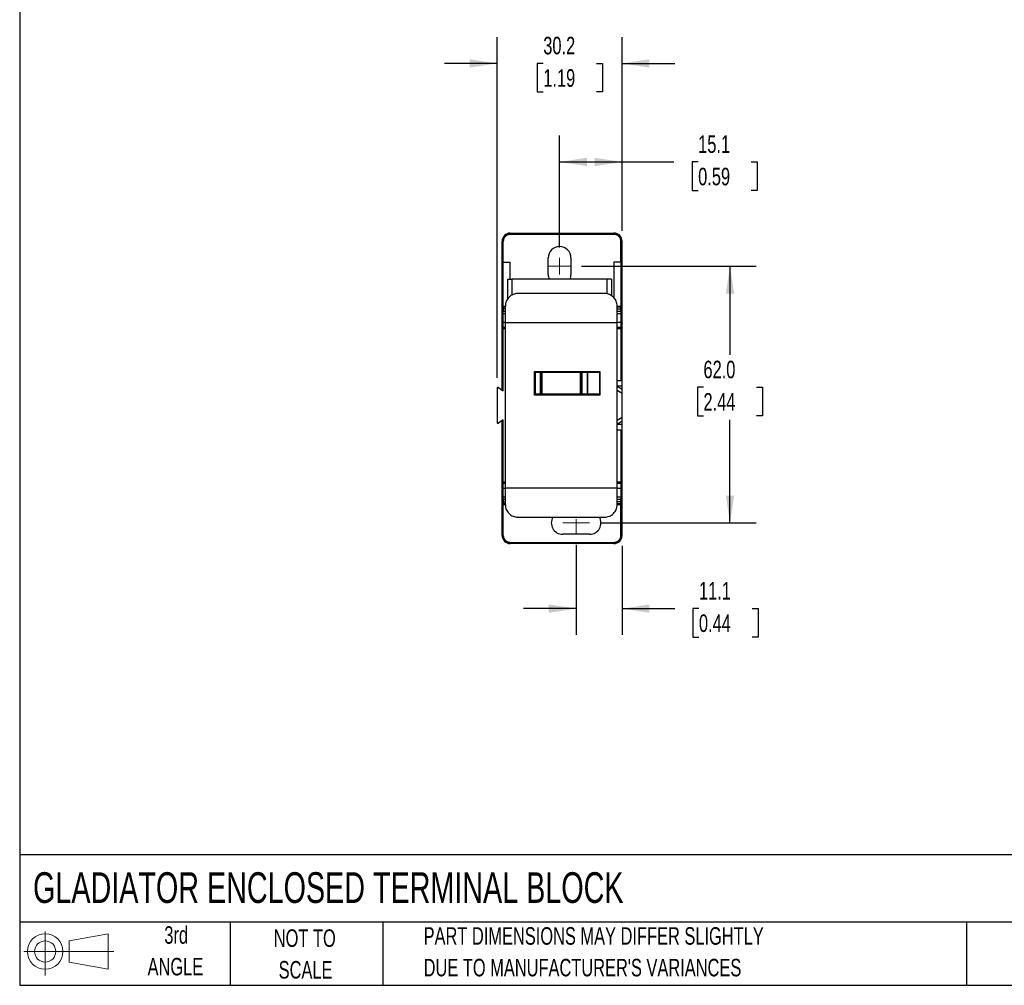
# Model space of a CAD drawing. Header units: millimetres. Extents: x 13 to 546, y 13 to 419.
# Tile 1 of 4: x 13 to 250, y 13 to 246. Entities that reach past the tile are written whole.
import ezdxf

# ---------------------------------------------------------------- set-up
doc = ezdxf.new("R2010")
doc.units = ezdxf.units.MM
doc.header["$LTSCALE"] = 2
doc.linetypes.add('CENTERX2', pattern=[20.32, 12.7, -2.54, 2.54, -2.54])
doc.layers.add('DIMENSIONS', color=140, linetype='Continuous', lineweight=25)
doc.layers.add('TEXT', color=140, linetype='Continuous', lineweight=25)
doc.layers.add('SLD-DEFPOINTS', color=7, linetype='Continuous')
doc.styles.add('SLDTEXTSTYLE0', font='TXT', dxfattribs={"width": 0.7})
doc.dimstyles.new('SLDDIMSTYLE0', dxfattribs={"dimtxt": 4.316016, "dimasz": 6.604, "dimexe": 0, "dimexo": 0.0625, "dimgap": 1.079004, "dimtad": 0, "dimtih": 1, "dimtoh": 1, "dimrnd": 1e-09, "dimzin": 4, "dimdsep": 46, "dimtxsty": 'SLDTEXTSTYLE0', "dimsah": 1, "dimcen": 0.09, "dimadec": 0, "dimazin": 1, "dimtfac": 1, "dimtofl": 0, "dimtmove": 0, "dimatfit": 3, "dimfxl": 0, "dimfrac": 2, "dimtolj": 1, "dimtzin": 12, "dimarcsym": 0})
doc.dimstyles.new('SLDDIMSTYLE1', dxfattribs={"dimtxt": 4.316016, "dimasz": 6.604, "dimexe": 0, "dimexo": 0.0625, "dimgap": 1.079004, "dimtad": 0, "dimtih": 1, "dimtoh": 1, "dimrnd": 1e-09, "dimzin": 12, "dimdsep": 46, "dimtxsty": 'SLDTEXTSTYLE0', "dimsah": 1, "dimcen": 0.09, "dimadec": 0, "dimazin": 3, "dimtfac": 1, "dimtmove": 0, "dimatfit": 0, "dimfxl": 0, "dimfrac": 2, "dimtolj": 1, "dimtzin": 12, "dimarcsym": 0})
doc.dimstyles.new('SLDDIMSTYLE2', dxfattribs={"dimtxt": 4.316016, "dimasz": 6.604, "dimexe": 0, "dimexo": 0.0625, "dimgap": 1.079004, "dimtad": 0, "dimtih": 1, "dimtoh": 1, "dimrnd": 1e-09, "dimzin": 12, "dimdsep": 46, "dimtxsty": 'SLDTEXTSTYLE0', "dimsah": 1, "dimcen": 0.09, "dimadec": 0, "dimazin": 3, "dimtfac": 1, "dimtofl": 0, "dimtmove": 0, "dimatfit": 3, "dimfxl": 0, "dimfrac": 2, "dimtolj": 1, "dimtzin": 12, "dimarcsym": 0})

# ---------------------------------------------------------------- blocks, each defined once
blk = doc.blocks.new('Block11')
at = {"color": 7, "linetype": 'Continuous', "lineweight": 18}
for p, q in [((5.18, 10.62), (5.18, 0)), ((10.96, 8.33), (20.35, 10.06)), ((20.35, 10.06), (20.35, 1.46)), ((10.96, 3.19), (10.96, 8.33)), ((0, 5.76), (21.75, 5.76)), ((10.96, 3.19), (20.35, 1.46))]:
    blk.add_line(p, q, dxfattribs=at)
for radius in [4.3, 2.57]:
    blk.add_circle((5.18, 5.76), radius, dxfattribs=at)
blk = doc.blocks.new('Block12')
at = {"layer": 'SLD-DEFPOINTS'}
blk.add_blockref('Block11', (0, 0), dxfattribs=at)
blk = doc.blocks.new('_D')
at = {"layer": 'DIMENSIONS'}
for p, q in [((148.37, 186.4), (190.57, 186.4)), ((184.22, 186.4), (184.22, 165)), ((177.81, 157.17), (176.36, 157.17)), ((176.36, 157.17), (176.36, 150.31)), ((190.63, 157.17), (192.08, 157.17)), ((192.08, 157.17), (192.08, 150.31)), ((176.36, 150.31), (177.81, 150.31)), ((192.08, 150.31), (190.63, 150.31)), ((184.22, 124.4), (184.22, 149.34)), ((152.87, 124.4), (190.57, 124.4))]:
    blk.add_line(p, q, dxfattribs=at)
for points in [[(184.22, 186.4), (183.21, 179.8), (185.24, 179.8)], [(184.22, 124.4), (185.24, 131.01), (183.21, 131.01)]]:
    blk.add_solid(points, dxfattribs=at)
at = {"layer": 'DIMENSIONS', "char_height": 4.233, "attachment_point": 1, "style": 'SLDTEXTSTYLE0'}
for s, insert in [('62.0', (177.81, 163.59)), ('2.44', (177.81, 155.77))]:
    blk.add_mtext(s, dxfattribs=dict(at, insert=insert))
blk = doc.blocks.new('_D_1')
at = {"layer": 'DIMENSIONS'}
for p, q in [((147.08, 119.11), (147.08, 97.35)), ((158.18, 118.86), (158.18, 97.35)), ((147.08, 103.7), (134.38, 103.7)), ((158.18, 103.7), (170.87, 103.7)), ((176.72, 103.7), (175.27, 103.7)), ((175.27, 103.7), (175.27, 96.84)), ((189.55, 103.7), (191, 103.7)), ((191, 103.7), (191, 96.84)), ((175.27, 96.84), (176.72, 96.84)), ((191, 96.84), (189.55, 96.84))]:
    blk.add_line(p, q, dxfattribs=at)
for points in [[(147.08, 103.7), (140.47, 104.72), (140.47, 102.69)], [(158.18, 103.7), (164.78, 102.69), (164.78, 104.72)]]:
    blk.add_solid(points, dxfattribs=at)
at = {"layer": 'DIMENSIONS', "char_height": 4.233, "attachment_point": 1, "style": 'SLDTEXTSTYLE0'}
for s, insert in [('11.1', (176.72, 110.13)), ('0.44', (176.72, 102.3))]:
    blk.add_mtext(s, dxfattribs=dict(at, insert=insert))
blk = doc.blocks.new('_D_2')
at = {"layer": 'DIMENSIONS'}
for p, q in [((143.08, 190.94), (143.08, 217.96)), ((158.18, 194.94), (158.18, 217.96)), ((143.08, 211.61), (158.18, 211.61)), ((158.18, 211.61), (170.68, 211.61)), ((176.53, 211.61), (175.08, 211.61)), ((175.08, 211.61), (175.08, 204.75)), ((189.36, 211.61), (190.81, 211.61)), ((190.81, 211.61), (190.81, 204.75)), ((175.08, 204.75), (176.53, 204.75)), ((190.81, 204.75), (189.36, 204.75))]:
    blk.add_line(p, q, dxfattribs=at)
for points in [[(143.08, 211.61), (149.68, 210.59), (149.68, 212.62)], [(158.18, 211.61), (151.57, 212.62), (151.57, 210.59)]]:
    blk.add_solid(points, dxfattribs=at)
at = {"layer": 'DIMENSIONS', "char_height": 4.233, "attachment_point": 1, "style": 'SLDTEXTSTYLE0'}
for s, insert in [('15.1', (176.53, 218.03)), ('0.59', (176.53, 210.2))]:
    blk.add_mtext(s, dxfattribs=dict(at, insert=insert))
blk = doc.blocks.new('_D_3')
at = {"layer": 'DIMENSIONS'}
for p, q in [((127.98, 159.46), (127.98, 241.76)), ((158.18, 194.94), (158.18, 241.76)), ((127.98, 235.41), (115.28, 235.41)), ((139.13, 235.41), (137.68, 235.41)), ((137.68, 235.41), (137.68, 228.55)), ((151.95, 235.41), (153.4, 235.41)), ((153.4, 235.41), (153.4, 228.55)), ((158.18, 235.41), (170.88, 235.41)), ((137.68, 228.55), (139.13, 228.55)), ((153.4, 228.55), (151.95, 228.55))]:
    blk.add_line(p, q, dxfattribs=at)
for points in [[(127.98, 235.41), (121.37, 236.43), (121.37, 234.4)], [(158.18, 235.41), (164.78, 234.4), (164.78, 236.43)]]:
    blk.add_solid(points, dxfattribs=at)
at = {"layer": 'DIMENSIONS', "char_height": 4.233, "attachment_point": 1, "style": 'SLDTEXTSTYLE0'}
for s, insert in [('30.2', (139.13, 241.84)), ('1.19', (139.13, 234.01))]:
    blk.add_mtext(s, dxfattribs=dict(at, insert=insert))

msp = doc.modelspace()

# ---------------------------------------------------------------- linework, layer by layer
for p, q in [((131.175, 194.405), (131.175, 194.105)), ((131.175, 194.405), (156.175, 194.405)), ((156.175, 194.105), (131.175, 194.105)), ((156.175, 194.405), (156.175, 194.105)), ((129.175, 192.405), (129.475, 192.405)), ((129.175, 187.281), (129.175, 192.405)), ((129.475, 187.405), (129.475, 192.405)), ((157.875, 187.405), (157.875, 192.405)), ((158.175, 192.405), (157.875, 192.405)), ((158.175, 187.281), (158.175, 192.405)), ((140.325, 184.405), (140.325, 188.405)), ((145.825, 188.405), (145.825, 184.405)), ((129.175, 176.505), (129.175, 187.281)), ((129.475, 176.805), (129.475, 187.405)), ((129.475, 187.405), (131.175, 187.405)), ((131.175, 183.305), (131.175, 187.405)), ((157.875, 187.405), (156.175, 187.405)), ((156.175, 187.405), (156.175, 178.829)), ((157.875, 187.405), (157.875, 176.805)), ((158.175, 176.505), (158.175, 187.281)), ((130.575, 183.305), (131.575, 183.305)), ((130.575, 178.586), (130.575, 183.305)), ((154.575, 183.305), (131.575, 183.305)), ((131.575, 183.305), (131.575, 179.451)), ((155.575, 183.305), (154.575, 183.305)), ((154.575, 179.732), (154.575, 183.305)), ((155.575, 183.305), (155.575, 179.339)), ((153.975, 179.805), (132.975, 179.805)), ((129.475, 176.805), (129.475, 176.573)), ((129.475, 176.805), (129.975, 176.805)), ((129.475, 176.573), (129.475, 176.129)), ((129.475, 176.573), (129.975, 176.573)), ((129.475, 176.129), (129.475, 175.476)), ((129.975, 176.129), (129.475, 176.129)), ((129.975, 172.805), (129.975, 176.805)), ((156.975, 172.805), (156.975, 176.805)), ((156.975, 176.805), (157.875, 176.805)), ((156.975, 176.573), (157.875, 176.573)), ((156.975, 176.129), (157.875, 176.129)), ((157.875, 176.805), (157.875, 176.573)), ((157.875, 176.129), (157.875, 176.573)), ((157.875, 175.476), (157.875, 176.129)), ((129.475, 175.005), (129.475, 175.476)), ((129.975, 175.476), (129.475, 175.476)), ((129.475, 175.005), (129.975, 175.005)), ((129.475, 172.805), (129.475, 175.005)), ((157.875, 175.476), (156.975, 175.476)), ((156.975, 175.005), (157.875, 175.005)), ((157.875, 175.476), (157.875, 175.005)), ((129.175, 171.323), (129.175, 171.479)), ((129.175, 171.323), (129.475, 171.323)), ((129.175, 156.505), (129.175, 171.323)), ((129.475, 171.714), (129.475, 172.805)), ((129.975, 172.805), (129.475, 172.805)), ((129.475, 171.714), (129.475, 171.323)), ((129.475, 171.714), (129.975, 171.714)), ((129.475, 156.309), (129.475, 171.323)), ((129.975, 171.323), (129.475, 171.323)), ((129.975, 172.805), (156.975, 172.805)), ((129.975, 132.805), (129.975, 172.805)), ((156.975, 132.805), (156.975, 172.805)), ((157.875, 172.805), (156.975, 172.805)), ((156.975, 171.714), (157.875, 171.714)), ((157.875, 171.323), (156.975, 171.323)), ((157.875, 171.323), (157.875, 158.805)), ((158.175, 158.724), (158.175, 171.323)), ((137.025, 161.005), (152.764, 161.005)), ((137.025, 161.005), (137.225, 160.805)), ((137.025, 155.305), (137.025, 161.005)), ((137.225, 160.805), (152.225, 160.805)), ((137.225, 155.505), (137.225, 160.805)), ((138.425, 155.505), (138.425, 160.805)), ((138.472, 160.805), (138.472, 155.505)), ((138.665, 160.805), (138.665, 155.505)), ((138.818, 160.805), (138.818, 155.505)), ((148.132, 155.505), (148.132, 160.805)), ((148.285, 155.505), (148.285, 160.805)), ((148.478, 155.505), (148.478, 160.805)), ((148.525, 155.505), (148.525, 160.805)), ((149.725, 160.805), (149.725, 155.505)), ((149.851, 155.505), (149.851, 160.805)), ((152.689, 160.931), (152.764, 161.005)), ((152.689, 160.931), (152.689, 155.379)), ((152.764, 161.005), (152.764, 155.305)), ((127.98, 156.966), (127.98, 156.958)), ((128.285, 157.088), (129.475, 156.309)), ((156.975, 158.805), (157.875, 158.805)), ((158.175, 157.455), (156.975, 157.455)), ((158.175, 156.655), (156.975, 157.393)), ((158.175, 157.455), (158.175, 158.724)), ((158.175, 156.655), (158.175, 157.455)), ((127.975, 156.92), (127.975, 148.69)), ((137.025, 155.305), (137.225, 155.505)), ((152.764, 155.305), (137.025, 155.305)), ((152.225, 155.505), (137.225, 155.505)), ((152.764, 155.305), (152.689, 155.379)), ((158.175, 155.655), (156.975, 156.393)), ((158.175, 155.655), (158.175, 156.655)), ((158.175, 149.955), (158.175, 155.655)), ((156.975, 149.217), (158.175, 149.955)), ((158.175, 148.955), (158.175, 149.955)), ((127.98, 148.659), (127.98, 148.644)), ((129.475, 149.301), (128.285, 148.522)), ((129.175, 134.287), (129.175, 149.105)), ((129.475, 134.287), (129.475, 149.301)), ((158.175, 148.955), (156.975, 148.217)), ((158.175, 148.155), (156.975, 148.155)), ((158.175, 148.155), (158.175, 148.955)), ((158.175, 146.886), (158.175, 148.155)), ((157.875, 146.805), (156.975, 146.805)), ((157.875, 146.805), (157.875, 134.287)), ((158.175, 134.287), (158.175, 146.886)), ((129.175, 134.287), (129.475, 134.287)), ((129.975, 134.287), (129.475, 134.287)), ((129.475, 134.287), (129.475, 133.896)), ((129.475, 132.805), (129.475, 133.896)), ((129.975, 133.896), (129.475, 133.896)), ((157.875, 134.287), (156.975, 134.287)), ((157.875, 133.896), (156.975, 133.896)), ((157.875, 134.287), (158.175, 134.287)), ((129.475, 132.805), (129.975, 132.805)), ((129.475, 130.605), (129.475, 132.805)), ((129.975, 128.805), (129.975, 132.805)), ((156.975, 132.805), (129.975, 132.805)), ((156.975, 128.805), (156.975, 132.805)), ((156.975, 132.805), (157.875, 132.805)), ((129.175, 121.405), (129.175, 129.072)), ((129.475, 130.134), (129.475, 130.605)), ((129.975, 130.605), (129.475, 130.605)), ((129.475, 130.134), (129.475, 129.481)), ((129.475, 130.134), (129.975, 130.134)), ((129.475, 129.481), (129.475, 129.037)), ((129.475, 129.481), (129.975, 129.481)), ((129.475, 129.037), (129.475, 128.805)), ((129.975, 129.037), (129.475, 129.037)), ((129.975, 128.805), (129.475, 128.805)), ((129.475, 121.405), (129.475, 128.805)), ((157.875, 130.605), (156.975, 130.605)), ((156.975, 130.134), (157.875, 130.134)), ((157.875, 129.481), (156.975, 129.481)), ((157.875, 129.037), (156.975, 129.037)), ((157.875, 128.805), (156.975, 128.805)), ((157.875, 130.605), (157.875, 130.134)), ((157.875, 129.481), (157.875, 130.134)), ((157.875, 129.037), (157.875, 129.481)), ((157.875, 129.037), (157.875, 128.805)), ((157.875, 121.405), (157.875, 128.805)), ((158.175, 129.601), (158.175, 129.862)), ((158.175, 121.405), (158.175, 129.072)), ((132.975, 125.805), (153.975, 125.805)), ((129.475, 121.405), (129.175, 121.405)), ((150.325, 121.655), (143.825, 121.655)), ((157.875, 121.405), (158.175, 121.405)), ((131.175, 119.705), (156.175, 119.705)), ((131.175, 119.705), (131.175, 119.405)), ((156.175, 119.405), (131.175, 119.405)), ((156.175, 119.705), (156.175, 119.405))]:
    msp.add_line(p, q)
at = {"color": 7, "linetype": 'CENTERX2', "lineweight": 18}
for p, q in [((143.075, 188.405), (143.075, 184.405)), ((140.325, 186.405), (145.825, 186.405)), ((143.825, 124.405), (150.325, 124.405)), ((147.075, 121.655), (147.075, 125.31))]:
    msp.add_line(p, q, dxfattribs=at)
at = {"flags": 128}
for points in [[(129.175, 176.412), (129.181, 176.443), (129.198, 176.473), (129.226, 176.501), (129.263, 176.526), (129.308, 176.546), (129.36, 176.56), (129.417, 176.569), (129.475, 176.573)], [(129.175, 176.009), (129.181, 176.032), (129.198, 176.055), (129.226, 176.076), (129.263, 176.094), (129.308, 176.109), (129.36, 176.12), (129.417, 176.127), (129.475, 176.129)], [(157.875, 176.573), (157.934, 176.569), (157.99, 176.56), (158.042, 176.546), (158.087, 176.526), (158.125, 176.501), (158.152, 176.473), (158.169, 176.443), (158.175, 176.412)], [(157.875, 176.129), (157.934, 176.127), (157.99, 176.12), (158.042, 176.109), (158.087, 176.094), (158.125, 176.076), (158.152, 176.055), (158.169, 176.032), (158.175, 176.009)], [(157.875, 171.323), (157.934, 171.323), (157.99, 171.323), (158.042, 171.323), (158.087, 171.323), (158.125, 171.323), (158.152, 171.323), (158.169, 171.323), (158.175, 171.323)], [(129.175, 129.601), (129.181, 129.578), (129.198, 129.555), (129.226, 129.534), (129.263, 129.516), (129.308, 129.501), (129.36, 129.49), (129.417, 129.483), (129.475, 129.481)], [(129.175, 129.198), (129.181, 129.167), (129.198, 129.137), (129.226, 129.109), (129.263, 129.084), (129.308, 129.064), (129.36, 129.05), (129.417, 129.04), (129.475, 129.037)], [(157.875, 129.481), (157.934, 129.483), (157.99, 129.49), (158.042, 129.501), (158.087, 129.516), (158.125, 129.534), (158.152, 129.555), (158.169, 129.578), (158.175, 129.601)], [(157.875, 129.037), (157.934, 129.04), (157.99, 129.05), (158.042, 129.064), (158.087, 129.084), (158.125, 129.109), (158.152, 129.137), (158.169, 129.167), (158.175, 129.198)]]:
    msp.add_lwpolyline(points, dxfattribs=at)
for centre, radius, start, end in [((131.175, 192.405), 2, 90, 180), ((156.175, 192.405), 2, 0, 90), ((143.075, 188.405), 2.75, 0, 180), ((143.075, 184.405), 2.75, 180, 203.57818), ((143.075, 184.405), 2.75, 336.42182, 0), ((129.475, 176.505), 0.3, 90, 180), ((157.875, 176.505), 0.3, 0, 90), ((129.462, 175.762), 0.287, 182.96829, 272.68858), ((129.475, 175.305), 0.3, 180, 270), ((157.889, 175.762), 0.287, 267.31149, 357.0318), ((157.875, 175.305), 0.3, 270, 0), ((129.475, 172.505), 0.3, 90, 180), ((129.446, 171.442), 0.273, 83.87557, 172.15596), ((129.446, 134.168), 0.273, 187.84404, 276.12443), ((129.475, 133.105), 0.3, 180, 270), ((129.475, 130.305), 0.3, 90, 180), ((129.462, 129.848), 0.287, 87.31142, 177.03171), ((129.475, 129.105), 0.3, 180, 270), ((157.875, 130.305), 0.3, 0, 90), ((157.889, 129.848), 0.287, 2.9682, 92.68851), ((157.875, 129.105), 0.3, 270, 0), ((143.825, 124.405), 2.75, 149.39671, 270), ((150.325, 124.405), 2.75, 270, 30.60329), ((131.175, 121.405), 2, 180, 270), ((156.175, 121.405), 2, 270, 0)]:
    msp.add_arc(centre, radius, start, end)
for centre, major_axis, ratio, start_param, end_param in [((129.475, 187.281), (0.3, 0), 0.4142136, 1.5707963, 3.1415927), ((157.875, 187.281), (0.3, 0), 0.4142136, 0, 1.5707963), ((152.225, 161.005), (0.5, 0), 0.4, 4.712389, 5.9026789), ((157.875, 158.724), (0.3, 0), 0.27, 0, 1.5707963), ((152.225, 155.305), (0.5, 0), 0.4, 0.3805064, 1.5707963), ((157.875, 146.886), (0.3, 0), 0.27, 4.712389, 6.2831853)]:
    msp.add_ellipse(centre, major_axis=major_axis, ratio=ratio, start_param=start_param, end_param=end_param)
for points, knots in [([(131.175, 194.105), (131.132, 194.104), (131.047, 194.102), (130.919, 194.087), (130.794, 194.064), (130.67, 194.03), (130.48, 193.963), (130.235, 193.836), (129.965, 193.615), (129.744, 193.345), (129.604, 193.075), (129.524, 192.829), (129.483, 192.619), (129.478, 192.476), (129.475, 192.405)], [0, 0, 0, 0, 0.0482817, 0.0961655, 0.1439265, 0.1918418, 0.2401859, 0.3700167, 0.5000484, 0.6298793, 0.7599111, 0.8401113, 0.9197129, 1, 1, 1, 1]), ([(157.875, 192.405), (157.874, 192.448), (157.872, 192.533), (157.858, 192.661), (157.834, 192.786), (157.8, 192.91), (157.733, 193.1), (157.607, 193.345), (157.385, 193.615), (157.115, 193.836), (156.845, 193.976), (156.599, 194.056), (156.389, 194.097), (156.247, 194.102), (156.175, 194.105)], [0, 0, 0, 0, 0.0482817, 0.0961655, 0.1439265, 0.1918418, 0.2401859, 0.3700167, 0.5000484, 0.6298793, 0.7599111, 0.8401113, 0.9197129, 1, 1, 1, 1]), ([(132.975, 179.805), (132.778, 179.805), (132.584, 179.786), (132.204, 179.711), (132.015, 179.654), (131.653, 179.505), (131.481, 179.414), (131.157, 179.199), (131.002, 179.073), (130.724, 178.798), (130.6, 178.648), (130.379, 178.321), (130.284, 178.146), (130.056, 177.602), (129.975, 177.205), (129.975, 176.805)], [0, 0, 0, 0, 0.125, 0.125, 0.25, 0.25, 0.375, 0.375, 0.5, 0.5, 0.625, 0.625, 0.75, 0.75, 1, 1, 1, 1]), ([(156.975, 176.805), (156.975, 177.005), (156.955, 177.202), (156.878, 177.588), (156.819, 177.78), (156.667, 178.144), (156.574, 178.317), (156.354, 178.643), (156.227, 178.797), (155.811, 179.209), (155.478, 179.43), (154.939, 179.652), (154.751, 179.71), (154.367, 179.786), (154.172, 179.805), (153.975, 179.805)], [0, 0, 0, 0, 0.125, 0.125, 0.25, 0.25, 0.375, 0.375, 0.5, 0.5, 0.75, 0.75, 0.875, 0.875, 1, 1, 1, 1]), ([(129.175, 176.412), (129.175, 176.421), (129.175, 176.439), (129.175, 176.462), (129.175, 176.484), (129.175, 176.502), (129.175, 176.504), (129.175, 176.505)], [0, 0, 0, 0, 0.1669012, 0.3320883, 0.5003159, 0.7494153, 1, 1, 1, 1]), ([(129.175, 176.009), (129.175, 176.055), (129.175, 176.147), (129.175, 176.282), (129.175, 176.369), (129.175, 176.412)], [0, 0, 0, 0, 0.3334769, 0.6665231, 1, 1, 1, 1]), ([(129.175, 175.748), (129.175, 175.754), (129.175, 175.766), (129.175, 175.792), (129.175, 175.822), (129.175, 175.869), (129.175, 175.935), (129.175, 175.984), (129.175, 176.009)], [0, 0, 0, 0, 0.1271093, 0.2497321, 0.3727607, 0.501041, 0.7497289, 1, 1, 1, 1]), ([(158.175, 176.412), (158.175, 176.439), (158.175, 176.464), (158.175, 176.497), (158.175, 176.505), (158.175, 176.505)], [0, 0, 0, 0, 0.5, 0.5, 1, 1, 1, 1]), ([(158.175, 175.748), (158.175, 175.767), (158.175, 175.807), (158.175, 175.909), (158.175, 175.966), (158.175, 176.009)], [0, 0, 0, 0, 0.5, 0.5, 1, 1, 1, 1]), ([(129.175, 175.305), (129.175, 175.306), (129.175, 175.308), (129.175, 175.322), (129.175, 175.344), (129.175, 175.375), (129.175, 175.424), (129.175, 175.5), (129.175, 175.609), (129.175, 175.701), (129.175, 175.748)], [0, 0, 0, 0, 0.1001564, 0.2000461, 0.299861, 0.3997933, 0.5000345, 0.6667793, 0.8331374, 1, 1, 1, 1]), ([(129.175, 172.505), (129.175, 172.535), (129.175, 172.614), (129.175, 172.834), (129.175, 173.141), (129.175, 173.506), (129.175, 173.905), (129.175, 174.304), (129.175, 174.668), (129.175, 174.976), (129.175, 175.196), (129.175, 175.275), (129.175, 175.305)], [0, 0, 0, 0, 0.0643299, 0.1703164, 0.2764539, 0.386376, 0.4999999, 0.6136238, 0.7235459, 0.8295325, 0.9356701, 1, 1, 1, 1]), ([(157.875, 175.005), (157.875, 174.997), (157.875, 174.947), (157.875, 174.785), (157.875, 174.53), (157.875, 174.227), (157.875, 173.905), (157.875, 173.582), (157.875, 173.28), (157.875, 173.025), (157.875, 172.863), (157.875, 172.813), (157.875, 172.805)], [0, 0, 0, 0, 0.0246427, 0.143482, 0.2623214, 0.3811607, 0.5, 0.6188393, 0.7376786, 0.856518, 0.9753573, 1, 1, 1, 1]), ([(158.175, 172.505), (158.175, 172.535), (158.175, 172.614), (158.175, 172.834), (158.175, 173.141), (158.175, 173.506), (158.175, 173.905), (158.175, 174.304), (158.175, 174.668), (158.175, 174.976), (158.175, 175.196), (158.175, 175.275), (158.175, 175.305)], [0, 0, 0, 0, 0.06432991, 0.17031641, 0.27645391, 0.38637598, 0.4999999, 0.61362382, 0.72354588, 0.82953248, 0.93567009, 1, 1, 1, 1]), ([(129.175, 171.479), (129.175, 171.526), (129.175, 171.618), (129.175, 171.746), (129.175, 171.865), (129.175, 171.973), (129.175, 172.073), (129.175, 172.163), (129.175, 172.263), (129.175, 172.362), (129.175, 172.444), (129.175, 172.496), (129.175, 172.502), (129.175, 172.505)], [0, 0, 0, 0, 0.0718309, 0.1432531, 0.2144316, 0.2855333, 0.3567258, 0.4281757, 0.5000482, 0.6254518, 0.7499816, 0.8745327, 1, 1, 1, 1]), ([(157.875, 172.805), (157.954, 172.805), (158.032, 172.773), (158.143, 172.662), (158.175, 172.584), (158.175, 172.505)], [0, 0, 0, 0, 0.5, 0.5, 1, 1, 1, 1]), ([(157.875, 171.714), (157.954, 171.714), (158.032, 171.688), (158.143, 171.602), (158.175, 171.541), (158.175, 171.479)], [0, 0, 0, 0, 0.5, 0.5, 1, 1, 1, 1]), ([(128.285, 157.088), (128.224, 157.127), (128.143, 157.13), (128.017, 157.062), (127.975, 156.992), (127.975, 156.92)], [0, 0, 0, 0, 0.5, 0.5, 1, 1, 1, 1]), ([(127.975, 148.69), (127.975, 148.618), (128.017, 148.548), (128.143, 148.48), (128.224, 148.483), (128.285, 148.522)], [0, 0, 0, 0, 0.5, 0.5, 1, 1, 1, 1]), ([(129.175, 134.131), (129.175, 134.141), (129.175, 134.161), (129.175, 134.2), (129.175, 134.242), (129.175, 134.272), (129.175, 134.287)], [0, 0, 0, 0, 0.2492367, 0.4999615, 0.7492448, 1, 1, 1, 1]), ([(129.175, 133.105), (129.175, 133.106), (129.175, 133.108), (129.175, 133.125), (129.175, 133.152), (129.175, 133.189), (129.175, 133.238), (129.175, 133.297), (129.175, 133.385), (129.175, 133.51), (129.175, 133.687), (129.175, 133.891), (129.175, 134.051), (129.175, 134.131)], [0, 0, 0, 0, 0.0718309, 0.1432531, 0.2144316, 0.2855333, 0.3567258, 0.4281757, 0.5000482, 0.6254518, 0.7499816, 0.8745327, 1, 1, 1, 1]), ([(157.875, 133.896), (157.946, 133.896), (158.029, 133.919), (158.146, 134.011), (158.175, 134.076), (158.175, 134.131)], [0, 0, 0, 0, 0.5, 0.5, 1, 1, 1, 1]), ([(129.175, 130.305), (129.175, 130.335), (129.175, 130.414), (129.175, 130.634), (129.175, 130.941), (129.175, 131.306), (129.175, 131.705), (129.175, 132.104), (129.175, 132.468), (129.175, 132.776), (129.175, 132.996), (129.175, 133.075), (129.175, 133.105)], [0, 0, 0, 0, 0.0643299, 0.1703164, 0.2764539, 0.386376, 0.4999999, 0.6136238, 0.7235459, 0.8295325, 0.9356701, 1, 1, 1, 1]), ([(157.875, 132.805), (157.954, 132.805), (158.032, 132.837), (158.143, 132.948), (158.175, 133.026), (158.175, 133.105)], [0, 0, 0, 0, 0.5, 0.5, 1, 1, 1, 1]), ([(157.875, 132.805), (157.875, 132.797), (157.875, 132.747), (157.875, 132.585), (157.875, 132.33), (157.875, 132.027), (157.875, 131.705), (157.875, 131.382), (157.875, 131.08), (157.875, 130.825), (157.875, 130.663), (157.875, 130.613), (157.875, 130.605)], [0, 0, 0, 0, 0.02464272, 0.14348204, 0.26232136, 0.38116068, 0.5, 0.61883932, 0.73767864, 0.85651796, 0.97535728, 1, 1, 1, 1]), ([(158.175, 130.305), (158.175, 130.335), (158.175, 130.414), (158.175, 130.634), (158.175, 130.941), (158.175, 131.306), (158.175, 131.705), (158.175, 132.104), (158.175, 132.468), (158.175, 132.776), (158.175, 132.996), (158.175, 133.075), (158.175, 133.105)], [0, 0, 0, 0, 0.0643299, 0.1703164, 0.2764539, 0.386376, 0.4999999, 0.6136238, 0.7235459, 0.8295325, 0.9356701, 1, 1, 1, 1]), ([(129.175, 129.862), (129.175, 129.891), (129.175, 129.947), (129.175, 130.022), (129.175, 130.088), (129.175, 130.145), (129.175, 130.205), (129.175, 130.259), (129.175, 130.298), (129.175, 130.303), (129.175, 130.305)], [0, 0, 0, 0, 0.1001564, 0.2000461, 0.299861, 0.3997933, 0.5000345, 0.6667793, 0.8331374, 1, 1, 1, 1]), ([(129.175, 129.601), (129.175, 129.613), (129.175, 129.637), (129.175, 129.676), (129.175, 129.714), (129.175, 129.764), (129.175, 129.823), (129.175, 129.849), (129.175, 129.862)], [0, 0, 0, 0, 0.1271093, 0.2497321, 0.3727607, 0.501041, 0.7497289, 1, 1, 1, 1]), ([(129.175, 129.198), (129.175, 129.241), (129.175, 129.328), (129.175, 129.462), (129.175, 129.555), (129.175, 129.601)], [0, 0, 0, 0, 0.3334769, 0.6665231, 1, 1, 1, 1]), ([(129.175, 129.105), (129.175, 129.106), (129.175, 129.107), (129.175, 129.115), (129.175, 129.131), (129.175, 129.157), (129.175, 129.184), (129.175, 129.198)], [0, 0, 0, 0, 0.1669012, 0.3320883, 0.5003159, 0.7494153, 1, 1, 1, 1]), ([(129.975, 128.805), (129.975, 128.605), (129.995, 128.408), (130.072, 128.022), (130.131, 127.83), (130.283, 127.466), (130.376, 127.293), (130.596, 126.967), (130.723, 126.813), (131.139, 126.401), (131.473, 126.18), (132.011, 125.958), (132.199, 125.9), (132.584, 125.824), (132.778, 125.805), (132.975, 125.805)], [0, 0, 0, 0, 0.125, 0.125, 0.25, 0.25, 0.375, 0.375, 0.5, 0.5, 0.75, 0.75, 0.875, 0.875, 1, 1, 1, 1]), ([(153.975, 125.805), (154.172, 125.805), (154.366, 125.824), (154.747, 125.899), (154.936, 125.956), (155.297, 126.105), (155.469, 126.196), (155.794, 126.411), (155.948, 126.537), (156.226, 126.812), (156.351, 126.962), (156.571, 127.289), (156.666, 127.464), (156.894, 128.008), (156.975, 128.405), (156.975, 128.805)], [0, 0, 0, 0, 0.125, 0.125, 0.25, 0.25, 0.375, 0.375, 0.5, 0.5, 0.625, 0.625, 0.75, 0.75, 1, 1, 1, 1]), ([(158.175, 129.105), (158.175, 129.105), (158.175, 129.113), (158.175, 129.146), (158.175, 129.171), (158.175, 129.198)], [0, 0, 0, 0, 0.5, 0.5, 1, 1, 1, 1]), ([(129.475, 121.405), (129.476, 121.362), (129.478, 121.277), (129.493, 121.149), (129.516, 121.024), (129.55, 120.9), (129.617, 120.71), (129.744, 120.465), (129.965, 120.195), (130.235, 119.974), (130.506, 119.834), (130.751, 119.754), (130.961, 119.713), (131.104, 119.708), (131.175, 119.705)], [0, 0, 0, 0, 0.0482817, 0.0961655, 0.1439265, 0.1918418, 0.2401859, 0.3700167, 0.5000484, 0.6298793, 0.7599111, 0.8401113, 0.9197129, 1, 1, 1, 1]), ([(156.175, 119.705), (156.218, 119.706), (156.304, 119.708), (156.431, 119.723), (156.556, 119.746), (156.68, 119.78), (156.87, 119.847), (157.115, 119.974), (157.385, 120.195), (157.606, 120.465), (157.746, 120.735), (157.826, 120.981), (157.868, 121.191), (157.873, 121.334), (157.875, 121.405)], [0, 0, 0, 0, 0.04828172, 0.09616553, 0.14392649, 0.19184176, 0.24018586, 0.37001671, 0.50004839, 0.62987933, 0.75991109, 0.84011134, 0.91971294, 1, 1, 1, 1])]:
    msp.add_open_spline(points, degree=3, knots=knots)
for points in [[(158.175, 176.009), (158.175, 176.149), (158.175, 176.283), (158.175, 176.412)], [(158.175, 175.305), (158.175, 175.305), (158.175, 175.456), (158.175, 175.748)], [(157.875, 172.805), (157.875, 172.805), (157.875, 172.42), (157.875, 171.714)], [(157.875, 171.323), (157.875, 171.472), (157.875, 171.62), (157.875, 171.714)], [(158.175, 171.479), (158.175, 172.143), (158.175, 172.505), (158.175, 172.505)], [(158.175, 171.323), (158.175, 171.381), (158.175, 171.443), (158.175, 171.479)], [(157.875, 133.896), (157.875, 133.99), (157.875, 134.138), (157.875, 134.287)], [(157.875, 133.896), (157.875, 133.19), (157.875, 132.805), (157.875, 132.805)], [(158.175, 134.131), (158.175, 134.167), (158.175, 134.229), (158.175, 134.287)], [(158.175, 133.105), (158.175, 133.105), (158.175, 133.467), (158.175, 134.131)], [(158.175, 129.862), (158.175, 130.154), (158.175, 130.305), (158.175, 130.305)], [(158.175, 129.198), (158.175, 129.327), (158.175, 129.461), (158.175, 129.601)]]:
    msp.add_open_spline(points, degree=3)
at = {"layer": 'TEXT'}
for p, q in [((12.7, 419.1), (12.7, 12.7)), ((546.1, 44.252), (12.7, 44.252)), ((546.1, 27.94), (12.7, 27.94)), ((63.5, 27.94), (63.5, 12.7)), ((100.423, 27.94), (100.423, 12.7)), ((241.293, 27.94), (241.293, 12.7)), ((12.7, 12.7), (546.1, 12.7))]:
    msp.add_line(p, q, dxfattribs=at)

# ---------------------------------------------------------------- block references
at = {"layer": 'SLD-DEFPOINTS'}
msp.add_blockref('Block12', (13.676, 15.108), dxfattribs=at)

# ---------------------------------------------------------------- texts
at = {"layer": 'TEXT', "style": 'SLDTEXTSTYLE0'}
for s, insert, char_height, attachment_point in [('GLADIATOR ENCLOSED TERMINAL BLOCK', (15.931, 40.016), 7.40833, 1), ('3rd', (50.493, 26.972), 4.2333, 2), ('NOT TO', (81.537, 26.214), 4.2333, 2), ('PART DIMENSIONS MAY DIFFER SLIGHTLY', (110.239, 26.741), 4.23333, 1), ('ANGLE', (50.298, 19.328), 4.2333, 2), ("DUE TO MANUFACTURER'S VARIANCES", (110.239, 19.097), 4.23333, 1), ('SCALE', (81.729, 18.569), 4.2333, 2)]:
    msp.add_mtext(s, dxfattribs=dict(at, insert=insert, char_height=char_height, attachment_point=attachment_point))

# ---------------------------------------------------------------- dimensions: what is measured, and where the dimension line sits
at = {"layer": 'DIMENSIONS'}
for base, p1, p2, dimstyle, picture, middle in [((127.975, 235.413), (158.175, 192.405), (127.975, 156.92), 'SLDDIMSTYLE1', '_D_3', (145.541, 235.413)), ((158.175, 211.607), (143.075, 188.405), (158.175, 192.405), 'SLDDIMSTYLE2', '_D_2', (182.945, 211.607)), ((147.075, 103.704), (158.175, 121.405), (147.075, 121.655), 'SLDDIMSTYLE1', '_D_1', (183.134, 103.704))]:
    dim = msp.add_linear_dim(base=base, p1=p1, p2=p2, dimstyle=dimstyle, dxfattribs=at)
    dim.commit()
    dim.dimension.update_dxf_attribs({"geometry": picture, "text_midpoint": middle, "dimtype": 160})
dim = msp.add_linear_dim(base=(184.222, 124.405), p1=(145.825, 186.405), p2=(150.325, 124.405), angle=90, dimstyle='SLDDIMSTYLE0', dxfattribs=at)
dim.commit()
dim.dimension.update_dxf_attribs({"geometry": '_D', "text_midpoint": (184.222, 157.171), "dimtype": 160})

doc.saveas('drawing.dxf')
